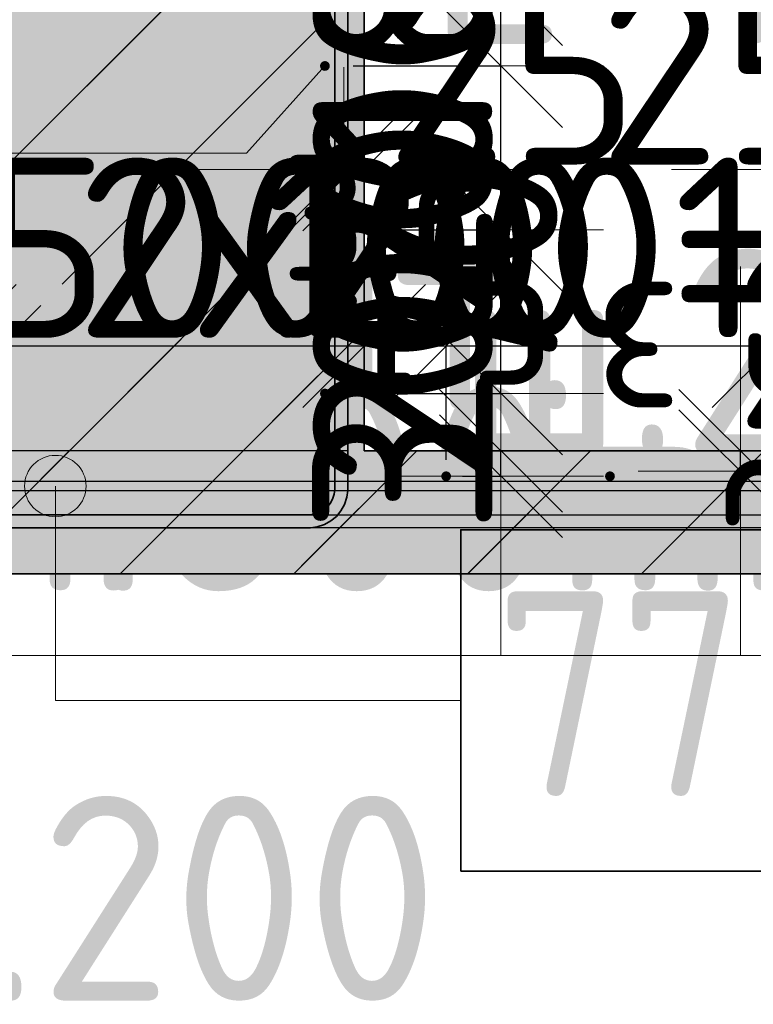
# Model space of a CAD drawing. Header units: millimetres. Extents: x -3483 to 105345, y -283423 to 72284.
# Tile 143 of 157: x 62836 to 63732, y 51402 to 52604. Entities that reach past the tile are written whole.
import ezdxf

# ---------------------------------------------------------------- set-up
doc = ezdxf.new("R2010")
doc.units = ezdxf.units.MM
doc.header["$PDMODE"] = 65
doc.linetypes.add('______11', pattern=[500, 400, -50, 0, -50])
doc.linetypes.add('______5', pattern=[1100, 800, -100, 100, -100])
for name, color, linetype, lineweight in [('Standard', 7, 'Continuous', 25), ('Арм.стержн. Арматура края', 96, 'Continuous', 35), ('Арматурный каркас 03', 220, 'Continuous', 35), ('Размерная линия_ общее', 7, 'Continuous', 13)]:
    doc.layers.add(name, color=color, linetype=linetype, lineweight=lineweight)
doc.layers.add('Арм.стержн.ниж.зоны У', color=7, linetype='Continuous', lineweight=35, true_color=0x00b300)
doc.layers.add('Арм.стержн.ниж.зоны Х', color=7, linetype='Continuous', lineweight=35, true_color=0xc600c6)
doc.styles.add('ISOCPEUR', font='ISOCPEUR')
doc.dimstyles.new('DIMSTYLE_14', dxfattribs={"dimtxt": 220, "dimasz": 250, "dimexe": 0, "dimexo": 0.001, "dimgap": 110, "dimtad": 2, "dimdec": 0, "dimrnd": 1, "dimzin": 12, "dimdsep": 46, "dimtxsty": 'ISOCPEUR', "dimblk1": 'ALL_ML_STRICH', "dimblk2": 'ALL_ML_STRICH', "dimsah": 1, "dimcen": 0, "dimse1": 1, "dimse2": 1, "dimclrd": 7, "dimclre": 256, "dimclrt": 7, "dimadec": 0, "dimazin": 0, "dimtfac": 1, "dimtdec": 0, "dimtix": 1, "dimtmove": 2, "dimatfit": 3, "dimfxl": 0, "dimtvp": 1.2, "dimtzin": 0, "dimlwd": 0, "dimlwe": -3, "dimarcsym": 0})
doc.dimstyles.new('DIMSTYLE_20', dxfattribs={"dimtxt": 220, "dimasz": 250, "dimexe": 0, "dimexo": 0, "dimgap": 110, "dimtad": 2, "dimdec": 0, "dimrnd": 5, "dimzin": 12, "dimdsep": 46, "dimtxsty": 'ISOCPEUR', "dimblk1": 'ALL_ML_STRICH', "dimblk2": 'ALL_ML_STRICH', "dimsah": 1, "dimcen": 0, "dimsd1": 1, "dimsd2": 1, "dimclrd": 7, "dimclre": 256, "dimclrt": 7, "dimadec": 0, "dimazin": 0, "dimtfac": 1, "dimtdec": 0, "dimtix": 1, "dimtmove": 2, "dimatfit": 3, "dimfxl": 0, "dimtvp": 1.2, "dimtzin": 0, "dimlwd": 0, "dimlwe": -3, "dimarcsym": 0})
doc.dimstyles.new('DIMSTYLE_4', dxfattribs={"dimtxt": 220, "dimasz": 250, "dimexe": 0, "dimexo": 0, "dimgap": 110, "dimtad": 2, "dimdec": 0, "dimrnd": 5, "dimzin": 12, "dimdsep": 46, "dimtxsty": 'ISOCPEUR', "dimblk1": 'ALL_ML_STRICH', "dimblk2": 'ALL_ML_STRICH', "dimsah": 1, "dimcen": 0, "dimclrd": 7, "dimclre": 256, "dimclrt": 7, "dimadec": 0, "dimazin": 0, "dimtfac": 1, "dimtdec": 0, "dimtix": 1, "dimtmove": 2, "dimatfit": 3, "dimfxl": 0, "dimtzin": 0, "dimlwd": 0, "dimlwe": -3, "dimarcsym": 0})
doc.dimstyles.new('DIMSTYLE_5', dxfattribs={"dimtxt": 220, "dimasz": 250, "dimexe": 0, "dimexo": 0, "dimgap": 110, "dimtad": 2, "dimdec": 0, "dimrnd": 5, "dimzin": 12, "dimdsep": 46, "dimtxsty": 'ISOCPEUR', "dimblk1": 'ALL_ML_STRICH', "dimblk2": 'ALL_ML_STRICH', "dimsah": 1, "dimcen": 0, "dimclrd": 7, "dimclre": 256, "dimclrt": 7, "dimadec": 0, "dimazin": 0, "dimtfac": 1, "dimtdec": 0, "dimtix": 1, "dimtmove": 2, "dimatfit": 3, "dimfxl": 0, "dimtvp": 1.2, "dimtzin": 0, "dimlwd": 0, "dimlwe": -3, "dimarcsym": 0})

# ---------------------------------------------------------------- blocks, each defined once
blk = doc.blocks.new('ALL_ML_STRICH')
at = {"color": 0, "linetype": 'ByBlock', "lineweight": -2}
for p, q in [((0, -0.5), (0, 0.5)), ((-0.3, -0.3), (0.3, 0.3)), ((-1, 0), (0.5, 0))]:
    blk.add_line(p, q, dxfattribs=at)
blk = doc.blocks.new('*D853')
at = {"layer": 'DEFPOINTS', "color": 7, "linetype": 'Continuous', "lineweight": 13, "transparency": 33554687}
for p in [(63231.6, 52422.5), (63231.6, 52421.3), (63256.6, 52420.7)]:
    blk.add_point(p, dxfattribs=at)
at = {"layer": 'Размерная линия_ общее', "color": 7, "linetype": 'Continuous', "lineweight": -2, "transparency": 33554687}
blk.add_line((63231.6, 52421.3), (63256.6, 52421.3), dxfattribs=at)
at = {"layer": 'Размерная линия_ общее', "color": 7, "linetype": 'Continuous', "lineweight": 13, "transparency": 33554687, "xscale": 250, "yscale": 250, "zscale": 250}
blk.add_blockref('ALL_ML_STRICH', (63256.6, 52421.3), dxfattribs=at)
at = {"layer": 'Размерная линия_ общее', "color": 7, "linetype": 'Continuous', "lineweight": 13, "transparency": 33554687, "xscale": 250, "yscale": 250, "zscale": 250, "rotation": 180}
blk.add_blockref('ALL_ML_STRICH', (63231.6, 52421.3), dxfattribs=at)
at = {"layer": 'Размерная линия_ общее', "color": 7, "linetype": 'Continuous', "lineweight": 13, "transparency": 33554687, "insert": (63437.6, 52537.4), "char_height": 220, "width": 440, "attachment_point": 5, "style": 'ISOCPEUR'}
blk.add_mtext('\\A1;{25}', dxfattribs=at)
at = {"layer": 'Размерная линия_ общее', "color": 7, "linetype": 'Continuous', "lineweight": 13, "transparency": 33554687, "insert": (63152.8, 52465.1), "char_height": 180, "width": 9, "attachment_point": 1, "line_spacing_factor": 0.60241, "style": 'ISOCPEUR'}
blk.add_mtext('з.с.', dxfattribs=at)
blk = doc.blocks.new('*D854')
at = {"layer": 'DEFPOINTS', "color": 7, "linetype": 'Continuous', "lineweight": 13, "transparency": 33554687}
for p in [(63881.6, 52422.5), (63856.6, 52420.7), (63881.6, 52421.3)]:
    blk.add_point(p, dxfattribs=at)
at = {"layer": 'Размерная линия_ общее', "color": 7, "linetype": 'Continuous', "lineweight": -2, "transparency": 33554687}
blk.add_line((63881.6, 52421.3), (63856.6, 52421.3), dxfattribs=at)
at = {"layer": 'Размерная линия_ общее', "color": 7, "linetype": 'Continuous', "lineweight": 13, "transparency": 33554687, "xscale": 250, "yscale": 250, "zscale": 250}
for p, rotation in [((63881.6, 52421.3), 360), ((63856.6, 52421.3), 180)]:
    blk.add_blockref('ALL_ML_STRICH', p, dxfattribs=dict(at, rotation=rotation))
at = {"layer": 'Размерная линия_ общее', "color": 7, "linetype": 'Continuous', "lineweight": 13, "transparency": 33554687, "insert": (63697.7, 52537.4), "char_height": 220, "width": 440, "attachment_point": 5, "style": 'ISOCPEUR'}
blk.add_mtext('\\A1;{25}', dxfattribs=at)
at = {"layer": 'Размерная линия_ общее', "color": 7, "linetype": 'Continuous', "lineweight": 13, "transparency": 33554687, "insert": (63645.5, 52105.1), "char_height": 180, "width": 9, "attachment_point": 1, "rotation": 180, "line_spacing_factor": 0.60241, "style": 'ISOCPEUR'}
blk.add_mtext('з.с.', dxfattribs=at)
blk = doc.blocks.new('*D859')
at = {"layer": 'DEFPOINTS', "color": 7, "linetype": 'Continuous', "lineweight": 13, "transparency": 33554687}
for p in [(63716.5, 52077.8), (63714.7, 52052.8), (63715.9, 52052.8)]:
    blk.add_point(p, dxfattribs=at)
at = {"layer": 'Размерная линия_ общее', "color": 7, "linetype": 'Continuous', "lineweight": -2, "transparency": 33554687}
blk.add_line((63715.9, 52052.8), (63715.9, 52077.8), dxfattribs=at)
at = {"layer": 'Размерная линия_ общее', "color": 7, "linetype": 'Continuous', "lineweight": 13, "transparency": 33554687, "xscale": 250, "yscale": 250, "zscale": 250}
for p, rotation in [((63715.9, 52052.8), 270), ((63715.9, 52077.8), 90)]:
    blk.add_blockref('ALL_ML_STRICH', p, dxfattribs=dict(at, rotation=rotation))
at = {"layer": 'Размерная линия_ общее', "color": 7, "linetype": 'Continuous', "lineweight": 13, "transparency": 33554687, "insert": (63672.1, 51973.9), "char_height": 180, "width": 9, "attachment_point": 1, "rotation": 90, "line_spacing_factor": 0.60241, "style": 'ISOCPEUR'}
blk.add_mtext('з.с.', dxfattribs=at)
at = {"layer": 'Размерная линия_ общее', "color": 7, "linetype": 'Continuous', "lineweight": 13, "transparency": 33554687, "insert": (63863.8, 52214.7), "char_height": 220, "width": 440, "attachment_point": 5, "style": 'ISOCPEUR'}
blk.add_mtext('\\A1;{25}', dxfattribs=at)
blk = doc.blocks.new('*D863')
at = {"layer": 'DEFPOINTS', "color": 7, "linetype": 'Continuous', "lineweight": 13, "transparency": 33554687}
for p in [(63256.6, 52077.8), (62268.1, 51927.8), (62505.9, 51927.8)]:
    blk.add_point(p, dxfattribs=at)
at = {"layer": 'Размерная линия_ общее', "color": 253, "linetype": 'Continuous', "lineweight": -2, "true_color": 0xa0a0a0, "transparency": 33554687}
for p, q in [((63236.6, 52077.8), (62268.1, 52077.8)), ((62485.9, 51927.8), (62268.1, 51927.8))]:
    blk.add_line(p, q, dxfattribs=at)
at = {"layer": 'Размерная линия_ общее', "color": 7, "linetype": 'Continuous', "lineweight": -2, "transparency": 33554687}
blk.add_line((62268.1, 51927.8), (62268.1, 52077.8), dxfattribs=at)
at = {"layer": 'Размерная линия_ общее', "color": 7, "linetype": 'Continuous', "lineweight": 13, "transparency": 33554687, "xscale": 250, "yscale": 250, "zscale": 250}
for p, rotation in [((62268.1, 52077.8), 90), ((62268.1, 51927.8), 270)]:
    blk.add_blockref('ALL_ML_STRICH', p, dxfattribs=dict(at, rotation=rotation))
at = {"layer": 'Размерная линия_ общее', "color": 7, "linetype": 'Continuous', "lineweight": 13, "transparency": 33554687, "insert": (62148.1, 52035.8), "char_height": 220, "width": 660, "attachment_point": 5, "rotation": 90, "style": 'ISOCPEUR'}
blk.add_mtext('\\A1;{150}', dxfattribs=at)
blk = doc.blocks.new('*D864')
at = {"layer": 'DEFPOINTS', "color": 7, "linetype": 'Continuous', "lineweight": 13, "transparency": 33554687}
for p in [(62512.7, 52727.8), (62268.1, 52077.8), (63256.6, 52077.8)]:
    blk.add_point(p, dxfattribs=at)
at = {"layer": 'Размерная линия_ общее', "color": 253, "linetype": 'Continuous', "lineweight": -2, "true_color": 0xa0a0a0, "transparency": 33554687}
for p, q in [((62492.7, 52727.8), (62268.1, 52727.8)), ((63236.6, 52077.8), (62268.1, 52077.8))]:
    blk.add_line(p, q, dxfattribs=at)
at = {"layer": 'Размерная линия_ общее', "color": 7, "linetype": 'Continuous', "lineweight": -2, "transparency": 33554687}
blk.add_line((62268.1, 52077.8), (62268.1, 52727.8), dxfattribs=at)
at = {"layer": 'Размерная линия_ общее', "color": 7, "linetype": 'Continuous', "lineweight": 13, "transparency": 33554687, "xscale": 250, "yscale": 250, "zscale": 250}
for p, rotation in [((62268.1, 52727.8), 90), ((62268.1, 52077.8), 270)]:
    blk.add_blockref('ALL_ML_STRICH', p, dxfattribs=dict(at, rotation=rotation))
at = {"layer": 'Размерная линия_ общее', "color": 7, "linetype": 'Continuous', "lineweight": 13, "transparency": 33554687, "insert": (62148.1, 52413.8), "char_height": 220, "width": 660, "attachment_point": 5, "rotation": 90, "style": 'ISOCPEUR'}
blk.add_mtext('\\A1;{650}', dxfattribs=at)
blk = doc.blocks.new('*D866')
at = {"layer": 'DEFPOINTS', "color": 7, "linetype": 'Continuous', "lineweight": 13, "transparency": 33554687}
for p in [(62756.6, 52205.9), (63256.6, 52077.8), (62756.6, 52040.8)]:
    blk.add_point(p, dxfattribs=at)
at = {"layer": 'Размерная линия_ общее', "color": 253, "linetype": 'Continuous', "lineweight": -2, "true_color": 0xa0a0a0, "transparency": 33554687}
for p, q in [((62756.6, 52060.8), (62756.6, 52205.9)), ((63256.6, 52097.8), (63256.6, 52205.9))]:
    blk.add_line(p, q, dxfattribs=at)
at = {"layer": 'Размерная линия_ общее', "color": 7, "linetype": 'Continuous', "lineweight": -2, "transparency": 33554687}
blk.add_line((62756.6, 52205.9), (63256.6, 52205.9), dxfattribs=at)
at = {"layer": 'Размерная линия_ общее', "color": 7, "linetype": 'Continuous', "lineweight": 13, "transparency": 33554687, "xscale": 250, "yscale": 250, "zscale": 250, "rotation": 180}
blk.add_blockref('ALL_ML_STRICH', (62756.6, 52205.9), dxfattribs=at)
at = {"layer": 'Размерная линия_ общее', "color": 7, "linetype": 'Continuous', "lineweight": 13, "transparency": 33554687, "xscale": 250, "yscale": 250, "zscale": 250}
blk.add_blockref('ALL_ML_STRICH', (63256.6, 52205.9), dxfattribs=at)
at = {"layer": 'Размерная линия_ общее', "color": 7, "linetype": 'Continuous', "lineweight": 13, "transparency": 33554687, "insert": (63017.6, 52325.9), "char_height": 220, "width": 660, "attachment_point": 5, "style": 'ISOCPEUR'}
blk.add_mtext('\\A1;{500}', dxfattribs=at)
blk = doc.blocks.new('*D867')
at = {"layer": 'DEFPOINTS', "color": 7, "linetype": 'Continuous', "lineweight": 13, "transparency": 33554687}
for p in [(63256.6, 52205.9), (63256.6, 52077.8), (63356.6, 52046.8)]:
    blk.add_point(p, dxfattribs=at)
at = {"layer": 'Размерная линия_ общее', "color": 253, "linetype": 'Continuous', "lineweight": -2, "true_color": 0xa0a0a0, "transparency": 33554687}
for p, q in [((63256.6, 52097.8), (63256.6, 52205.9)), ((63356.6, 52066.8), (63356.6, 52205.9))]:
    blk.add_line(p, q, dxfattribs=at)
at = {"layer": 'Размерная линия_ общее', "color": 7, "linetype": 'Continuous', "lineweight": -2, "transparency": 33554687}
blk.add_line((63256.6, 52205.9), (63356.6, 52205.9), dxfattribs=at)
at = {"layer": 'Размерная линия_ общее', "color": 7, "linetype": 'Continuous', "lineweight": 13, "transparency": 33554687, "xscale": 250, "yscale": 250, "zscale": 250}
blk.add_blockref('ALL_ML_STRICH', (63356.6, 52205.9), dxfattribs=at)
at = {"layer": 'Размерная линия_ общее', "color": 7, "linetype": 'Continuous', "lineweight": 13, "transparency": 33554687, "xscale": 250, "yscale": 250, "zscale": 250, "rotation": 180}
blk.add_blockref('ALL_ML_STRICH', (63256.6, 52205.9), dxfattribs=at)
at = {"layer": 'Размерная линия_ общее', "color": 7, "linetype": 'Continuous', "lineweight": 13, "transparency": 33554687, "insert": (63339.6, 52325.9), "char_height": 220, "width": 660, "attachment_point": 5, "style": 'ISOCPEUR'}
blk.add_mtext('\\A1;{100}', dxfattribs=at)
blk = doc.blocks.new('*D868')
at = {"layer": 'DEFPOINTS', "color": 7, "linetype": 'Continuous', "lineweight": 13, "transparency": 33554687}
for p in [(63356.6, 52205.9), (63356.6, 52046.8), (63756.6, 52046.8)]:
    blk.add_point(p, dxfattribs=at)
at = {"layer": 'Размерная линия_ общее', "color": 253, "linetype": 'Continuous', "lineweight": -2, "true_color": 0xa0a0a0, "transparency": 33554687}
for p, q in [((63356.6, 52066.8), (63356.6, 52205.9)), ((63756.6, 52066.8), (63756.6, 52205.9))]:
    blk.add_line(p, q, dxfattribs=at)
at = {"layer": 'Размерная линия_ общее', "color": 7, "linetype": 'Continuous', "lineweight": -2, "transparency": 33554687}
blk.add_line((63356.6, 52205.9), (63756.6, 52205.9), dxfattribs=at)
at = {"layer": 'Размерная линия_ общее', "color": 7, "linetype": 'Continuous', "lineweight": 13, "transparency": 33554687, "xscale": 250, "yscale": 250, "zscale": 250, "rotation": 180}
blk.add_blockref('ALL_ML_STRICH', (63356.6, 52205.9), dxfattribs=at)
at = {"layer": 'Размерная линия_ общее', "color": 7, "linetype": 'Continuous', "lineweight": 13, "transparency": 33554687, "xscale": 250, "yscale": 250, "zscale": 250}
blk.add_blockref('ALL_ML_STRICH', (63756.6, 52205.9), dxfattribs=at)
at = {"layer": 'Размерная линия_ общее', "color": 7, "linetype": 'Continuous', "lineweight": 13, "transparency": 33554687, "insert": (62903.6, 52435.9), "char_height": 220, "width": 11, "attachment_point": 1, "line_spacing_factor": 0.60241, "style": 'ISOCPEUR'}
blk.add_mtext('2х200=400', dxfattribs=at)
blk = doc.blocks.new('*D869')
at = {"layer": 'DEFPOINTS', "color": 7, "linetype": 'Continuous', "lineweight": 13, "transparency": 33554687}
for p in [(63756.6, 52205.9), (63856.6, 52077.8), (63756.6, 52046.8)]:
    blk.add_point(p, dxfattribs=at)
at = {"layer": 'Размерная линия_ общее', "color": 253, "linetype": 'Continuous', "lineweight": -2, "true_color": 0xa0a0a0, "transparency": 33554687}
for p, q in [((63756.6, 52066.8), (63756.6, 52205.9)), ((63856.6, 52097.8), (63856.6, 52205.9))]:
    blk.add_line(p, q, dxfattribs=at)
at = {"layer": 'Размерная линия_ общее', "color": 7, "linetype": 'Continuous', "lineweight": -2, "transparency": 33554687}
blk.add_line((63756.6, 52205.9), (63856.6, 52205.9), dxfattribs=at)
at = {"layer": 'Размерная линия_ общее', "color": 7, "linetype": 'Continuous', "lineweight": 13, "transparency": 33554687, "xscale": 250, "yscale": 250, "zscale": 250}
blk.add_blockref('ALL_ML_STRICH', (63856.6, 52205.9), dxfattribs=at)
at = {"layer": 'Размерная линия_ общее', "color": 7, "linetype": 'Continuous', "lineweight": 13, "transparency": 33554687, "xscale": 250, "yscale": 250, "zscale": 250, "rotation": 180}
blk.add_blockref('ALL_ML_STRICH', (63756.6, 52205.9), dxfattribs=at)
at = {"layer": 'Размерная линия_ общее', "color": 7, "linetype": 'Continuous', "lineweight": 13, "transparency": 33554687, "insert": (63839.6, 52325.9), "char_height": 220, "width": 660, "attachment_point": 5, "style": 'ISOCPEUR'}
blk.add_mtext('\\A1;{100}', dxfattribs=at)
blk = doc.blocks.new('*D871')
at = {"layer": 'DEFPOINTS', "color": 7, "linetype": 'Continuous', "lineweight": 13, "transparency": 33554687}
for p in [(63256.6, 52077.8), (63356.6, 52046.8), (63423.6, 52046.8)]:
    blk.add_point(p, dxfattribs=at)
at = {"layer": 'Размерная линия_ общее', "color": 253, "linetype": 'Continuous', "lineweight": -2, "true_color": 0xa0a0a0, "transparency": 33554687}
for p, q in [((63276.6, 52077.8), (63423.6, 52077.8)), ((63376.6, 52046.8), (63423.6, 52046.8))]:
    blk.add_line(p, q, dxfattribs=at)
at = {"layer": 'Размерная линия_ общее', "color": 7, "linetype": 'Continuous', "lineweight": -2, "transparency": 33554687}
blk.add_line((63423.6, 52046.8), (63423.6, 52077.8), dxfattribs=at)
at = {"layer": 'Размерная линия_ общее', "color": 7, "linetype": 'Continuous', "lineweight": 13, "transparency": 33554687, "xscale": 250, "yscale": 250, "zscale": 250}
for p, rotation in [((63423.6, 52046.8), 270), ((63423.6, 52077.8), 90)]:
    blk.add_blockref('ALL_ML_STRICH', p, dxfattribs=dict(at, rotation=rotation))
at = {"layer": 'Размерная линия_ общее', "color": 7, "linetype": 'Continuous', "lineweight": 13, "transparency": 33554687, "insert": (63303.6, 52128.7), "char_height": 220, "width": 440, "attachment_point": 5, "rotation": 90, "style": 'ISOCPEUR'}
blk.add_mtext('\\A1;{30}', dxfattribs=at)
blk = doc.blocks.new('*D872')
at = {"layer": 'DEFPOINTS', "color": 7, "linetype": 'Continuous', "lineweight": 13, "transparency": 33554687}
for p in [(63208.6, 52147.8), (63256.6, 52077.8), (63423.6, 52077.8)]:
    blk.add_point(p, dxfattribs=at)
at = {"layer": 'Размерная линия_ общее', "color": 253, "linetype": 'Continuous', "lineweight": -2, "true_color": 0xa0a0a0, "transparency": 33554687}
for p, q in [((63228.6, 52147.8), (63423.6, 52147.8)), ((63276.6, 52077.8), (63423.6, 52077.8))]:
    blk.add_line(p, q, dxfattribs=at)
at = {"layer": 'Размерная линия_ общее', "color": 7, "linetype": 'Continuous', "lineweight": -2, "transparency": 33554687}
for p, q in [((63423.6, 52147.8), (63423.6, 52147.8)), ((63423.6, 52077.8), (63423.6, 52077.8))]:
    blk.add_line(p, q, dxfattribs=at)
at = {"layer": 'Размерная линия_ общее', "color": 7, "linetype": 'Continuous', "lineweight": 13, "transparency": 33554687, "xscale": 250, "yscale": 250, "zscale": 250}
for p, rotation in [((63423.6, 52077.8), 270), ((63423.6, 52147.8), 90)]:
    blk.add_blockref('ALL_ML_STRICH', p, dxfattribs=dict(at, rotation=rotation))
at = {"layer": 'Размерная линия_ общее', "color": 7, "linetype": 'Continuous', "lineweight": 13, "transparency": 33554687, "insert": (63382.6, 52287.7), "char_height": 220, "width": 440, "attachment_point": 5, "rotation": 90, "style": 'ISOCPEUR'}
blk.add_mtext('\\A1;{70}', dxfattribs=at)
blk = doc.blocks.new('*D873')
at = {"layer": 'DEFPOINTS', "color": 7, "linetype": 'Continuous', "lineweight": 13, "transparency": 33554687}
for p in [(63223.3, 52347.8), (63208.6, 52147.8), (63423.6, 52147.8)]:
    blk.add_point(p, dxfattribs=at)
at = {"layer": 'Размерная линия_ общее', "color": 253, "linetype": 'Continuous', "lineweight": -2, "true_color": 0xa0a0a0, "transparency": 33554687}
for p, q in [((63243.3, 52347.8), (63423.6, 52347.8)), ((63228.6, 52147.8), (63423.6, 52147.8))]:
    blk.add_line(p, q, dxfattribs=at)
at = {"layer": 'Размерная линия_ общее', "color": 7, "linetype": 'Continuous', "lineweight": -2, "transparency": 33554687}
blk.add_line((63423.6, 52147.8), (63423.6, 52347.8), dxfattribs=at)
at = {"layer": 'Размерная линия_ общее', "color": 7, "linetype": 'Continuous', "lineweight": 13, "transparency": 33554687, "xscale": 250, "yscale": 250, "zscale": 250}
for p, rotation in [((63423.6, 52347.8), 90), ((63423.6, 52147.8), 270)]:
    blk.add_blockref('ALL_ML_STRICH', p, dxfattribs=dict(at, rotation=rotation))
at = {"layer": 'Размерная линия_ общее', "color": 7, "linetype": 'Continuous', "lineweight": 13, "transparency": 33554687, "insert": (63303.6, 52258.8), "char_height": 220, "width": 660, "attachment_point": 5, "rotation": 90, "style": 'ISOCPEUR'}
blk.add_mtext('\\A1;{200}', dxfattribs=at)
blk = doc.blocks.new('*D874')
at = {"layer": 'DEFPOINTS', "color": 7, "linetype": 'Continuous', "lineweight": 13, "transparency": 33554687}
for p in [(63223.3, 52547.8), (63223.3, 52347.8), (63423.6, 52347.8)]:
    blk.add_point(p, dxfattribs=at)
at = {"layer": 'Размерная линия_ общее', "color": 253, "linetype": 'Continuous', "lineweight": -2, "true_color": 0xa0a0a0, "transparency": 33554687}
for p, q in [((63243.3, 52547.8), (63423.6, 52547.8)), ((63243.3, 52347.8), (63423.6, 52347.8))]:
    blk.add_line(p, q, dxfattribs=at)
at = {"layer": 'Размерная линия_ общее', "color": 7, "linetype": 'Continuous', "lineweight": -2, "transparency": 33554687}
blk.add_line((63423.6, 52347.8), (63423.6, 52547.8), dxfattribs=at)
at = {"layer": 'Размерная линия_ общее', "color": 7, "linetype": 'Continuous', "lineweight": 13, "transparency": 33554687, "xscale": 250, "yscale": 250, "zscale": 250}
for p, rotation in [((63423.6, 52547.8), 90), ((63423.6, 52347.8), 270)]:
    blk.add_blockref('ALL_ML_STRICH', p, dxfattribs=dict(at, rotation=rotation))
at = {"layer": 'Размерная линия_ общее', "color": 7, "linetype": 'Continuous', "lineweight": 13, "transparency": 33554687, "insert": (63303.6, 52458.8), "char_height": 220, "width": 660, "attachment_point": 5, "rotation": 90, "style": 'ISOCPEUR'}
blk.add_mtext('\\A1;{200}', dxfattribs=at)
blk = doc.blocks.new('*D875')
at = {"layer": 'DEFPOINTS', "color": 7, "linetype": 'Continuous', "lineweight": 13, "transparency": 33554687}
for p in [(63201.3, 52647.8), (63223.3, 52547.8), (63423.6, 52547.8)]:
    blk.add_point(p, dxfattribs=at)
at = {"layer": 'Размерная линия_ общее', "color": 253, "linetype": 'Continuous', "lineweight": -2, "true_color": 0xa0a0a0, "transparency": 33554687}
for p, q in [((63221.3, 52647.8), (63423.6, 52647.8)), ((63243.3, 52547.8), (63423.6, 52547.8))]:
    blk.add_line(p, q, dxfattribs=at)
at = {"layer": 'Размерная линия_ общее', "color": 7, "linetype": 'Continuous', "lineweight": -2, "transparency": 33554687}
blk.add_line((63423.6, 52547.8), (63423.6, 52647.8), dxfattribs=at)
at = {"layer": 'Размерная линия_ общее', "color": 7, "linetype": 'Continuous', "lineweight": 13, "transparency": 33554687, "xscale": 250, "yscale": 250, "zscale": 250}
for p, rotation in [((63423.6, 52547.8), 270), ((63423.6, 52647.8), 90)]:
    blk.add_blockref('ALL_ML_STRICH', p, dxfattribs=dict(at, rotation=rotation))
at = {"layer": 'Размерная линия_ общее', "color": 7, "linetype": 'Continuous', "lineweight": 13, "transparency": 33554687, "insert": (63303.6, 52630.8), "char_height": 220, "width": 660, "attachment_point": 5, "rotation": 90, "style": 'ISOCPEUR'}
blk.add_mtext('\\A1;{100}', dxfattribs=at)
blk = doc.blocks.new('*D876')
at = {"layer": 'DEFPOINTS', "color": 7, "linetype": 'Continuous', "lineweight": 13, "transparency": 33554687}
for p in [(63271.3, 52727.8), (63201.3, 52647.8), (63423.6, 52647.8)]:
    blk.add_point(p, dxfattribs=at)
at = {"layer": 'Размерная линия_ общее', "color": 253, "linetype": 'Continuous', "lineweight": -2, "true_color": 0xa0a0a0, "transparency": 33554687}
for p, q in [((63291.3, 52727.8), (63423.6, 52727.8)), ((63221.3, 52647.8), (63423.6, 52647.8))]:
    blk.add_line(p, q, dxfattribs=at)
at = {"layer": 'Размерная линия_ общее', "color": 7, "linetype": 'Continuous', "lineweight": -2, "transparency": 33554687}
blk.add_line((63423.6, 52647.8), (63423.6, 52727.8), dxfattribs=at)
at = {"layer": 'Размерная линия_ общее', "color": 7, "linetype": 'Continuous', "lineweight": 13, "transparency": 33554687, "xscale": 250, "yscale": 250, "zscale": 250}
for p, rotation in [((63423.6, 52647.8), 270), ((63423.6, 52727.8), 90)]:
    blk.add_blockref('ALL_ML_STRICH', p, dxfattribs=dict(at, rotation=rotation))
at = {"layer": 'Размерная линия_ общее', "color": 7, "linetype": 'Continuous', "lineweight": 13, "transparency": 33554687, "insert": (63303.6, 52698.8), "char_height": 220, "width": 440, "attachment_point": 5, "rotation": 90, "style": 'ISOCPEUR'}
blk.add_mtext('\\A1;{80}', dxfattribs=at)

msp = doc.modelspace()

# ---------------------------------------------------------------- hatches: boundary and pattern name
at = {"layer": 'Standard', "linetype": 'Continuous', "lineweight": 13, "transparency": 33554687}
h = msp.add_hatch(dxfattribs=at)
h.set_pattern_fill('__________539', scale=100, style=0, pattern_type=2)
h.set_pattern_definition([(45, (0, 0), (-212.132, 212.132), [400, -50, 0, -50]), (45, (-106.07, 106.07), (-212.132, 212.132), [800, -100, 100, -100])])
h.paths.add_polyline_path([(63856.6, 52727.8), (63856.6, 52077.8), (63256.6, 52077.8), (63256.6, 52727.8), (62446, 52727.8), (62446, 51927.8), (64713.8, 51927.8), (64713.8, 52727.8)], flags=0)
msp.add_hatch(color=9, dxfattribs=at).paths.add_polyline_path([(63856.6, 52727.8), (63856.6, 52077.8), (63256.6, 52077.8), (63256.6, 52727.8), (62446, 52727.8), (62446, 51927.8), (64713.8, 51927.8), (64713.8, 52727.8)])
at = {"layer": 'Арм.стержн.ниж.зоны Х', "linetype": 'Continuous', "lineweight": 50, "transparency": 33554687}
for points in [[(63029.9, 51975.8), (63029.3, 51978.8), (63027.6, 51981.4), (63025, 51983.1), (63021.9, 51983.8), (63018.9, 51983.1), (63016.3, 51981.4), (63014.5, 51978.8), (63013.9, 51975.8), (63014.5, 51972.7), (63016.3, 51970.1), (63018.9, 51968.4), (63021.9, 51967.8), (63025, 51968.4), (63027.6, 51970.1), (63029.3, 51972.7)], [(63229.9, 51975.8), (63229.3, 51978.8), (63227.6, 51981.4), (63225, 51983.1), (63221.9, 51983.8), (63218.9, 51983.1), (63216.3, 51981.4), (63214.5, 51978.8), (63213.9, 51975.8), (63214.5, 51972.7), (63216.3, 51970.1), (63218.9, 51968.4), (63221.9, 51967.8), (63225, 51968.4), (63227.6, 51970.1), (63229.3, 51972.7)], [(63429.9, 51975.8), (63429.3, 51978.8), (63427.6, 51981.4), (63425, 51983.1), (63421.9, 51983.8), (63418.9, 51983.1), (63416.3, 51981.4), (63414.5, 51978.8), (63413.9, 51975.8), (63414.5, 51972.7), (63416.3, 51970.1), (63418.9, 51968.4), (63421.9, 51967.8), (63425, 51968.4), (63427.6, 51970.1), (63429.3, 51972.7)], [(63629.9, 51975.8), (63629.3, 51978.8), (63627.6, 51981.4), (63625, 51983.1), (63621.9, 51983.8), (63618.9, 51983.1), (63616.3, 51981.4), (63614.5, 51978.8), (63613.9, 51975.8), (63614.5, 51972.7), (63616.3, 51970.1), (63618.9, 51968.4), (63621.9, 51967.8), (63625, 51968.4), (63627.6, 51970.1), (63629.3, 51972.7)]]:
    msp.add_hatch(color=7, dxfattribs=at).paths.add_polyline_path(points)
at = {"layer": 'Арматурный каркас 03', "linetype": 'Continuous', "lineweight": 50, "transparency": 33554687}
for points in [[(63214.6, 52547.8), (63214.2, 52550.1), (63212.9, 52552), (63210.9, 52553.3), (63208.6, 52553.8), (63206.3, 52553.3), (63204.4, 52552), (63203.1, 52550.1), (63202.6, 52547.8), (63203.1, 52545.5), (63204.4, 52543.5), (63206.3, 52542.2), (63208.6, 52541.8), (63210.9, 52542.2), (63212.9, 52543.5), (63214.2, 52545.5)], [(63214.6, 52347.8), (63214.2, 52350.1), (63212.9, 52352), (63210.9, 52353.3), (63208.6, 52353.8), (63206.3, 52353.3), (63204.4, 52352), (63203.1, 52350.1), (63202.6, 52347.8), (63203.1, 52345.5), (63204.4, 52343.5), (63206.3, 52342.2), (63208.6, 52341.8), (63210.9, 52342.2), (63212.9, 52343.5), (63214.2, 52345.5)], [(63214.6, 52147.8), (63214.2, 52150.1), (63212.9, 52152), (63210.9, 52153.3), (63208.6, 52153.8), (63206.3, 52153.3), (63204.4, 52152), (63203.1, 52150.1), (63202.6, 52147.8), (63203.1, 52145.5), (63204.4, 52143.5), (63206.3, 52142.2), (63208.6, 52141.8), (63210.9, 52142.2), (63212.9, 52143.5), (63214.2, 52145.5)], [(63362.6, 52046.8), (63362.2, 52049.1), (63360.9, 52051), (63358.9, 52052.3), (63356.6, 52052.8), (63354.3, 52052.3), (63352.4, 52051), (63351.1, 52049.1), (63350.6, 52046.8), (63351.1, 52044.5), (63352.4, 52042.5), (63354.3, 52041.2), (63356.6, 52040.8), (63358.9, 52041.2), (63360.9, 52042.5), (63362.2, 52044.5)], [(63562.6, 52046.8), (63562.2, 52049.1), (63560.9, 52051), (63558.9, 52052.3), (63556.6, 52052.8), (63554.3, 52052.3), (63552.4, 52051), (63551.1, 52049.1), (63550.6, 52046.8), (63551.1, 52044.5), (63552.4, 52042.5), (63554.3, 52041.2), (63556.6, 52040.8), (63558.9, 52041.2), (63560.9, 52042.5), (63562.2, 52044.5)]]:
    msp.add_hatch(color=34, dxfattribs=at).paths.add_polyline_path(points)
at = {"layer": 'Арматурный каркас 03', "linetype": 'Continuous', "lineweight": 13, "transparency": 33554687}
for points in [[(62847.3, 52053.5), (62911.8, 52053.5), (62898.3, 52067)], [(62847.3, 52053.5), (62898.3, 52067), (62860.8, 52067)], [(62860.8, 52067), (62898.3, 52067), (62879.5, 52072.3)], [(62842, 52034.8), (62917, 52034.8), (62911.8, 52053.5)], [(62842, 52034.8), (62911.8, 52053.5), (62847.3, 52053.5)], [(62847.3, 52016), (62917, 52034.8), (62842, 52034.8)], [(62847.3, 52016), (62911.8, 52016), (62917, 52034.8)], [(62860.8, 52002.5), (62911.8, 52016), (62847.3, 52016)], [(62860.8, 52002.5), (62898.3, 52002.5), (62911.8, 52016)], [(62898.3, 52002.5), (62860.8, 52002.5), (62879.5, 51997.3)]]:
    msp.add_hatch(color=7, dxfattribs=at).paths.add_polyline_path(points)

# ---------------------------------------------------------------- linework, layer by layer
at = {"layer": 'Standard', "color": 253, "linetype": '______5', "lineweight": 13, "true_color": 0xababab, "transparency": 33554687}
for p, q in [((62446, 52051.6), (63122.2, 52727.8)), ((62746.5, 51927.8), (63256.6, 52437.9)), ((63170.8, 51927.8), (63320.8, 52077.8)), ((63595, 51927.8), (63745, 52077.8))]:
    msp.add_line(p, q, dxfattribs=at)
at = {"layer": 'Standard', "color": 7, "linetype": 'Continuous', "lineweight": 35, "transparency": 33554687}
for p, q in [((63256.6, 52077.8), (63256.6, 52727.8)), ((63256.6, 52077.8), (63256.6, 52727.8)), ((63856.6, 52077.8), (63256.6, 52077.8)), ((63856.6, 52077.8), (63256.6, 52077.8)), ((62446, 51927.8), (64713.8, 51927.8)), ((62446, 51927.8), (64713.8, 51927.8))]:
    msp.add_line(p, q, dxfattribs=at)
at = {"layer": 'Standard', "color": 253, "linetype": '______11', "lineweight": 13, "true_color": 0xababab, "transparency": 33554687}
for p, q in [((62534.4, 51927.8), (63256.6, 52650)), ((62958.6, 51927.8), (63256.6, 52225.8)), ((63382.9, 51927.8), (63532.9, 52077.8))]:
    msp.add_line(p, q, dxfattribs=at)
at = {"layer": 'Standard', "color": 7, "linetype": 'Continuous', "lineweight": 13, "transparency": 33554687}
for p, q in [((63256.6, 52421.3), (63346.6, 52421.3)), ((63715.9, 52077.8), (63715.9, 52167.8))]:
    msp.add_line(p, q, dxfattribs=at)
at = {"layer": 'Standard', "color": 52, "linetype": 'Continuous', "lineweight": 13, "transparency": 33554687}
for p, q in [((64713.8, 51927.8), (62446, 51927.8)), ((62446, 51927.8), (64713.8, 51927.8)), ((64713.8, 51927.8), (62446, 51927.8)), ((62446, 51927.8), (64713.8, 51927.8))]:
    msp.add_line(p, q, dxfattribs=at)
at = {"layer": 'Standard', "color": 7, "linetype": 'Continuous', "lineweight": 13, "transparency": 33554687}
msp.add_lwpolyline([(62346, 51827.8), (64813.8, 51827.8), (64813.8, 52956.6), (62346, 52956.6), (62346, 51827.8)], dxfattribs=at)
at = {"layer": 'Арм.стержн. Арматура края', "color": 7, "linetype": 'Continuous', "lineweight": 35, "transparency": 33554687}
msp.add_lwpolyline([(63236.6, 52642.1), (63236.6, 52029.5), (63235.5, 52021.1), (63232.6, 52012.4), (63228.1, 52004.4), (63222.6, 51997.8), (63216, 51992.3), (63208, 51987.8), (63199.3, 51984.9), (63190.9, 51983.8), (62438, 51983.8), (62438, 51999.8), (63189.8, 51999.8), (63195.6, 52000.6), (63201.5, 52002.5), (63206.9, 52005.5), (63211.2, 52009.2), (63214.9, 52013.5), (63217.9, 52018.9), (63219.8, 52024.8), (63220.6, 52030.6), (63220.6, 52640.9)], dxfattribs=at)
at = {"layer": 'Арм.стержн.ниж.зоны У', "color": 7, "linetype": 'Continuous', "lineweight": 25, "transparency": 33554687}
msp.add_lwpolyline([(62438, 51999.8), (64721.8, 51999.8), (64721.8, 51983.8), (62438, 51983.8), (62438, 51999.8)], dxfattribs=at)
at = {"layer": 'Арматурный каркас 03', "color": 7, "linetype": 'Continuous', "lineweight": 13, "transparency": 33554687}
for p, q in [((63112.9, 52441.3), (63208.6, 52547.8)), ((62617.9, 52441.3), (63112.9, 52441.3)), ((62879.5, 52072.3), (62879.5, 52072.3)), ((62842, 52034.8), (62842, 52034.8)), ((62879.5, 51773), (62879.5, 52034.8)), ((62917, 52034.8), (62917, 52034.8)), ((62879.5, 51997.3), (62879.5, 51997.3)), ((62879.5, 51773), (63374.5, 51773))]:
    msp.add_line(p, q, dxfattribs=at)
at = {"layer": 'Арматурный каркас 03', "color": 34, "linetype": 'Continuous', "lineweight": 25, "transparency": 33554687}
msp.add_lwpolyline([(62756.6, 52040.8), (64356.6, 52040.8), (64356.6, 52028.8), (62756.6, 52028.8), (62756.6, 52040.8)], dxfattribs=at)
at = {"layer": 'Арматурный каркас 03', "color": 7, "linetype": 'Continuous', "lineweight": 35, "transparency": 33554687}
msp.add_lwpolyline([(63374.5, 51564.7), (63807.9, 51564.7), (63807.9, 51981.4), (63374.5, 51981.4), (63374.5, 51564.7)], dxfattribs=at)
at = {"layer": 'Арматурный каркас 03', "color": 7, "linetype": 'Continuous', "lineweight": 13, "transparency": 33554687}
msp.add_circle((62879.5, 52034.8), 37.5, dxfattribs=at)

# ---------------------------------------------------------------- texts
at = {"layer": 'Арматурный каркас 03', "color": 7, "linetype": 'Continuous', "lineweight": 25, "transparency": 33554687, "char_height": 250, "attachment_point": 7, "style": 'ISOCPEUR'}
for s, insert, width in [('\\W0.94;ø12 L=1600mm ', (62717.9, 52574.6), 2391.341), ('\\W0.94;2шт. ', (62927.3, 52128.7), 967.739), ('\\W0.95;ш.200 ', (63367.9, 52074.6), 1093.33), ('\\W0.94;ø12 L=1600mm ', (60999.5, 51906.4), 2391.341), ('\\W0.94;ø12 L=1600mm ', (61934.5, 51906.4), 2391.341), ('\\W0.87;77', (63416.2, 51656.4), 459.01), ('\\W0.95;ш.200 ', (62584.5, 51406.4), 1093.33)]:
    msp.add_mtext(s, dxfattribs=dict(at, insert=insert, width=width))

# ---------------------------------------------------------------- dimensions: what is measured, and where the dimension line sits
at = {"layer": 'Размерная линия_ общее', "color": 7, "linetype": 'Continuous', "lineweight": 13, "transparency": 33554687}
for base, p1, p2, dimstyle, picture, middle in [((63423.6, 52647.8), (63243.3, 52547.8), (63221.3, 52647.8), 'DIMSTYLE_5', '*D875', (63303.6, 52630.8)), ((63423.6, 52727.8), (63221.3, 52647.8), (63291.3, 52727.8), 'DIMSTYLE_5', '*D876', (63303.6, 52698.8)), ((62268.1, 52727.8), (63236.6, 52077.8), (62492.7, 52727.8), 'DIMSTYLE_4', '*D864', (62148.1, 52413.8)), ((63423.6, 52547.8), (63243.3, 52347.8), (63243.3, 52547.8), 'DIMSTYLE_5', '*D874', (63303.6, 52458.8)), ((63423.6, 52347.8), (63228.6, 52147.8), (63243.3, 52347.8), 'DIMSTYLE_5', '*D873', (63303.6, 52258.8)), ((63423.6, 52147.8), (63276.6, 52077.8), (63228.6, 52147.8), 'DIMSTYLE_20', '*D872', (63382.6, 52287.7)), ((62268.1, 52077.8), (62485.9, 51927.8), (63236.6, 52077.8), 'DIMSTYLE_5', '*D863', (62148.1, 52035.8)), ((63423.6, 52077.8), (63376.6, 52046.8), (63276.6, 52077.8), 'DIMSTYLE_5', '*D871', (63303.6, 52128.7))]:
    dim = msp.add_linear_dim(base=base, p1=p1, p2=p2, angle=90, dimstyle=dimstyle, override={"dimpost": '<>', "dimclrd": 7, "dimclre": 253, "dimclrt": 7, "dimlwd": 0, "dimlwe": 65533}, dxfattribs=at)
    dim.commit()
    dim.dimension.update_dxf_attribs({"geometry": picture, "text_midpoint": middle, "dimtype": 160})
for base, p1, p2, text, dimstyle, picture, middle in [((63256.6, 52421.3), (63231.6, 52422.5), (63256.6, 52420.7), '<>\\Xз.с.', 'DIMSTYLE_14', '*D853', (63437.6, 52537.4)), ((63756.6, 52205.9), (63356.6, 52066.8), (63756.6, 52066.8), '2х200=400', 'DIMSTYLE_5', '*D868', (63556.6, 52579.9))]:
    dim = msp.add_linear_dim(base=base, p1=p1, p2=p2, text=text, dimstyle=dimstyle, override={"dimpost": '<>', "dimclrd": 7, "dimclre": 253, "dimclrt": 7, "dimlwd": 0, "dimlwe": 65533}, dxfattribs=at)
    dim.commit()
    dim.dimension.update_dxf_attribs({"geometry": picture, "text_midpoint": middle, "dimtype": 160})
for base, p1, p2, angle, picture, middle in [((63856.6, 52421.3), (63881.6, 52422.5), (63856.6, 52420.7), 180, '*D854', (63697.7, 52537.4)), ((63715.9, 52077.8), (63714.7, 52052.8), (63716.5, 52077.8), 90, '*D859', (63863.8, 52214.7))]:
    dim = msp.add_linear_dim(base=base, p1=p1, p2=p2, angle=angle, text='<>\\Xз.с.', dimstyle='DIMSTYLE_14', override={"dimpost": '<>', "dimclrd": 7, "dimclre": 253, "dimclrt": 7, "dimlwd": 0, "dimlwe": 65533}, dxfattribs=at)
    dim.commit()
    dim.dimension.update_dxf_attribs({"geometry": picture, "text_midpoint": middle, "dimtype": 160})
for base, p1, p2, picture, middle in [((63256.6, 52205.9), (62756.6, 52060.8), (63256.6, 52097.8), '*D866', (63017.6, 52325.9)), ((63356.6, 52205.9), (63256.6, 52097.8), (63356.6, 52066.8), '*D867', (63339.6, 52325.9)), ((63856.6, 52205.9), (63756.6, 52066.8), (63856.6, 52097.8), '*D869', (63839.6, 52325.9))]:
    dim = msp.add_linear_dim(base=base, p1=p1, p2=p2, dimstyle='DIMSTYLE_5', override={"dimpost": '<>', "dimclrd": 7, "dimclre": 253, "dimclrt": 7, "dimlwd": 0, "dimlwe": 65533}, dxfattribs=at)
    dim.commit()
    dim.dimension.update_dxf_attribs({"geometry": picture, "text_midpoint": middle, "dimtype": 160})

doc.saveas('drawing.dxf')
